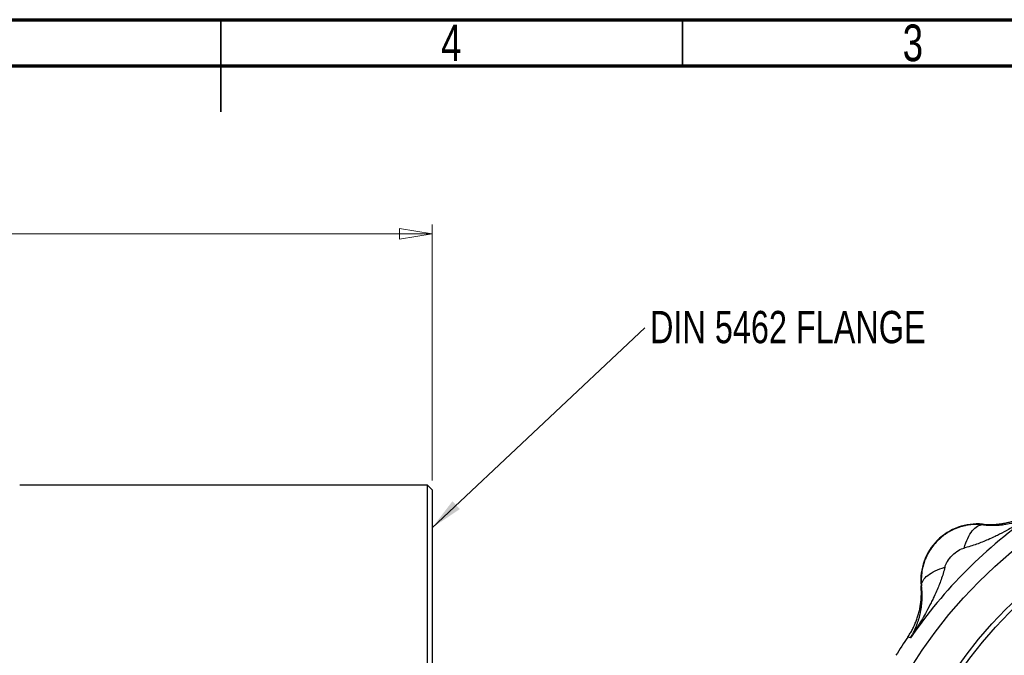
# Model space of a CAD drawing. Header units: inches. Extents: x 0.6 to 16.3, y 0.2 to 11.5.
# Tile 32 of 37: x 7.6 to 11.8, y 8.8 to 11.5. Entities that reach past the tile are written whole.
import ezdxf

# ---------------------------------------------------------------- set-up
doc = ezdxf.new("R2010")
doc.units = ezdxf.units.IN
doc.header["$MEASUREMENT"] = 0
doc.styles.add('SLDTEXTSTYLE0', font='TXT', dxfattribs={"width": 0.75})
doc.dimstyles.new('SLDDIMSTYLE0', dxfattribs={"dimtxt": 0.137795, "dimasz": 0.14, "dimexe": 0, "dimexo": 0.0625, "dimgap": 0.034449, "dimtad": 0, "dimdec": 1, "dimlfac": 1.5, "dimrnd": 1e-09, "dimzin": 12, "dimdsep": 46, "dimtxsty": 'SLDTEXTSTYLE0', "dimblk1": 'CLOSED', "dimblk2": 'CLOSED', "dimsah": 1, "dimcen": 0.09, "dimadec": 0, "dimazin": 3, "dimtfac": 1, "dimtdec": 1, "dimtofl": 0, "dimtmove": 0, "dimatfit": 3, "dimldrblk": 'CLOSED', "dimfxl": 0, "dimfrac": 2, "dimtolj": 1, "dimtzin": 12, "dimarcsym": 0})
doc.dimstyles.new('SLDDIMSTYLE5', dxfattribs={"dimtxt": 0.18, "dimasz": 0.14, "dimexe": 0, "dimexo": 0.0625, "dimgap": 0, "dimtad": 0, "dimtih": 1, "dimtoh": 1, "dimdec": 0, "dimrnd": 1e-09, "dimzin": 0, "dimdsep": 46, "dimtxsty": 'Standard', "dimsah": 1, "dimcen": 0.09, "dimadec": 0, "dimazin": 0, "dimtfac": 0.14, "dimtdec": 0, "dimtofl": 0, "dimtmove": 0, "dimatfit": 3, "dimfxl": 0, "dimfrac": 2, "dimtolj": 1, "dimtzin": 0, "dimarcsym": 0})

# ---------------------------------------------------------------- blocks, each defined once
blk = doc.blocks.new('_Closed')
at = {"color": 0, "linetype": 'ByBlock', "lineweight": -2}
for p, q in [((-1, 0.166667), (0, 0)), ((-1, 0.166667), (-1, -0.166667)), ((0, 0), (-1, -0.166667)), ((0, 0), (-1, 0))]:
    blk.add_line(p, q, dxfattribs=at)
blk = doc.blocks.new('_D_7')
at = {"color": 7, "linetype": 'Continuous', "lineweight": 0}
for p, q in [((6.6953, 10.781), (6.6533, 10.781)), ((6.6533, 10.781), (6.6533, 10.5623)), ((7.0007, 10.781), (7.0427, 10.781)), ((7.0427, 10.781), (7.0427, 10.5623)), ((4.5405, 10.3604), (4.5405, 10.6219)), ((4.5405, 10.5825), (6.5325, 10.5825)), ((9.3658, 10.5825), (7.1635, 10.5825)), ((9.3658, 9.5294), (9.3658, 10.6219)), ((6.6533, 10.5623), (6.6953, 10.5623)), ((7.0427, 10.5623), (7.0007, 10.5623))]:
    blk.add_line(p, q, dxfattribs=at)
at = {"color": 7, "linetype": 'Continuous', "lineweight": 18, "xscale": 0.14, "yscale": 0.14, "rotation": 180.0000000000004}
blk.add_blockref('_Closed', (4.5405, 10.5825), dxfattribs=at)
at = {"color": 7, "linetype": 'Continuous', "lineweight": 18, "xscale": 0.14, "yscale": 0.14}
blk.add_blockref('_Closed', (9.3658, 10.5825), dxfattribs=at)
at = {"color": 7, "linetype": 'Continuous', "lineweight": 18, "char_height": 0.1378, "attachment_point": 1, "style": 'SLDTEXTSTYLE0'}
for s, insert in [('184', (6.6953, 10.7399)), ('7.2', (6.7207, 10.5337))]:
    blk.add_mtext(s, dxfattribs=dict(at, insert=insert))
blk = doc.blocks.new('SW_NOTE_0_2')
at = {"color": 0, "linetype": 'Continuous', "lineweight": 0, "insert": (0.0224, 0.0717), "char_height": 0.137795, "attachment_point": 1, "style": 'SLDTEXTSTYLE0'}
blk.add_mtext('DIN 5462 FLANGE', dxfattribs=at)

msp = doc.modelspace()

# ---------------------------------------------------------------- linework, layer by layer
at = {"color": 7, "linetype": 'Continuous', "lineweight": 70}
for p, q in [((0.5906, 11.4961), (16.3386, 11.4961)), ((0.7874, 11.2992), (16.1417, 11.2992))]:
    msp.add_line(p, q, dxfattribs=at)
at = {"color": 7, "linetype": 'Continuous', "lineweight": 35}
for p, q in [((8.4646, 11.4961), (8.4646, 11.1024)), ((8.4646, 11.2992), (8.4646, 11.4961)), ((10.4331, 11.2992), (10.4331, 11.4961))]:
    msp.add_line(p, q, dxfattribs=at)
at = {"color": 7, "linetype": 'Continuous', "lineweight": 25}
for p, q in [((9.3452, 9.5107), (7.6065, 9.5107)), ((9.3658, 9.49), (9.3452, 9.5107)), ((9.3452, 5.898), (9.3452, 9.5107)), ((9.3658, 9.49), (9.3658, 5.9187)), ((9.3667, 9.3468), (9.3658, 9.3468)), ((9.3667, 9.333), (9.3658, 9.333)), ((11.713, 9.3438), (11.7131, 9.3417)), ((9.3667, 9.3199), (9.3658, 9.3199)), ((9.3667, 9.298), (9.3658, 9.298)), ((9.3667, 9.2923), (9.3658, 9.2923)), ((9.3658, 9.2808), (9.3667, 9.2808)), ((9.3658, 9.2749), (9.3667, 9.2749)), ((9.3667, 9.2709), (9.3658, 9.2709)), ((9.3658, 9.2475), (9.3667, 9.2475)), ((9.3667, 9.2434), (9.3658, 9.2434)), ((9.3658, 9.2206), (9.3667, 9.2206)), ((9.3658, 9.193), (9.3667, 9.193)), ((11.4525, 9.0811), (11.4504, 9.0812)), ((11.3998, 8.8602), (11.3939, 8.862)), ((11.4054, 8.8585), (11.3998, 8.8602))]:
    msp.add_line(p, q, dxfattribs=at)
for radius in [1.9709, 1.8063, 1.7857]:
    msp.add_circle((13.0899, 7.7044), radius, dxfattribs=at)
for centre, radius, start, end in [((13.0899, 7.7044), 2.0419, 124.4163, 145.5837), ((11.6903, 9.104), 0.2409, 84.5811, 185.4189), ((13.0899, 7.7044), 2.0533, 145.6839, 148.2693)]:
    msp.add_arc(centre, radius, start, end, dxfattribs=at)
for points, knots in [([(11.9358, 9.3888), (11.9188, 9.3776), (11.9015, 9.3665), (11.864, 9.3436), (11.8438, 9.3319), (11.8109, 9.3139), (11.7982, 9.3072), (11.7791, 9.2976), (11.7728, 9.2945), (11.7563, 9.2866), (11.7462, 9.282), (11.7199, 9.2705), (11.7037, 9.264), (11.6697, 9.2519), (11.6519, 9.2464), (11.6345, 9.2421)], [-0.001686, -0.001686, -0.001686, -0.001686, 0.290547, 0.290547, 0.624527, 0.624527, 0.833265, 0.833265, 0.937634, 0.937634, 1.104625, 1.104625, 1.371809, 1.371809, 1.668217, 1.668217, 1.668217, 1.668217]), ([(11.713, 9.3438), (11.7162, 9.3435), (11.7226, 9.343), (11.7322, 9.3425), (11.7418, 9.3423), (11.7515, 9.3424), (11.7611, 9.3427), (11.7707, 9.3433), (11.7803, 9.3442), (11.7898, 9.3454), (11.7994, 9.3468), (11.8088, 9.3486), (11.8182, 9.3505), (11.8276, 9.3528), (11.8369, 9.3553), (11.8461, 9.3582), (11.8552, 9.3612), (11.8642, 9.3646), (11.8732, 9.3682), (11.882, 9.372), (11.8907, 9.3761), (11.8993, 9.3804), (11.9078, 9.385), (11.9161, 9.3899), (11.9243, 9.3949), (11.9296, 9.3985), (11.9323, 9.4003)], [0, 0, 0, 0, 0.041666, 0.083331, 0.124998, 0.166665, 0.208333, 0.25, 0.291668, 0.333335, 0.375001, 0.416665, 0.458329, 0.499991, 0.541654, 0.583318, 0.624983, 0.66665, 0.708318, 0.749986, 0.791656, 0.833325, 0.874994, 0.916663, 0.958332, 1, 1, 1, 1]), ([(11.7131, 9.3417), (11.7156, 9.3414), (11.7207, 9.3408), (11.7283, 9.3401), (11.736, 9.3396), (11.7439, 9.3392), (11.7518, 9.339), (11.7599, 9.339), (11.7681, 9.3392), (11.7832, 9.3398), (11.8058, 9.342), (11.8292, 9.3463), (11.848, 9.351), (11.8615, 9.3549), (11.8749, 9.3594), (11.8897, 9.3651), (11.9054, 9.3721), (11.9214, 9.3803), (11.9312, 9.3861), (11.9358, 9.3888)], [0, 0, 0, 0, 0.0267944, 0.0544151, 0.0828789, 0.1122026, 0.1424023, 0.1734943, 0.2054947, 0.2384195, 0.3545024, 0.4866567, 0.5475375, 0.6137524, 0.6778285, 0.7421465, 0.8362973, 0.9224221, 1, 1, 1, 1]), ([(11.7131, 9.3417), (11.7105, 9.3419), (11.7053, 9.3424), (11.6974, 9.3428), (11.6896, 9.3429), (11.6817, 9.3428), (11.6737, 9.3424), (11.6658, 9.3418), (11.6579, 9.3409), (11.65, 9.3397), (11.6421, 9.3382), (11.6343, 9.3365), (11.6265, 9.3345), (11.6187, 9.3323), (11.611, 9.3297), (11.6034, 9.3269), (11.5959, 9.3239), (11.5884, 9.3205), (11.5811, 9.3169), (11.5738, 9.3131), (11.5667, 9.309), (11.5597, 9.3046), (11.5529, 9.3), (11.5462, 9.2952), (11.5397, 9.2901), (11.5333, 9.2847), (11.5271, 9.2791), (11.5078, 9.2605), (11.4801, 9.2243), (11.4564, 9.1657), (11.4508, 9.1205), (11.4515, 9.0925), (11.4522, 9.0849), (11.4525, 9.0811)], [0, 0, 0, 0, 0.018773, 0.037579, 0.056419, 0.075294, 0.094203, 0.113148, 0.132129, 0.151147, 0.170201, 0.189294, 0.208425, 0.227594, 0.246803, 0.266052, 0.285341, 0.304671, 0.324043, 0.343456, 0.362912, 0.382411, 0.401953, 0.421539, 0.441169, 0.460845, 0.480566, 0.500332, 0.651449, 0.799673, 0.945239, 0.972607, 1, 1, 1, 1]), ([(11.5521, 9.1598), (11.553, 9.1634), (11.5543, 9.1674), (11.558, 9.1758), (11.5649, 9.189), (11.5754, 9.2026), (11.5916, 9.2188), (11.6007, 9.2259), (11.6184, 9.2367), (11.6271, 9.2403), (11.6345, 9.2421)], [0, 0, 0, 0, 0.125, 0.125, 0.25, 0.5, 0.5, 0.75, 0.75, 1, 1, 1, 1]), ([(11.5521, 9.1597), (11.5478, 9.1423), (11.5424, 9.1246), (11.5302, 9.0905), (11.5237, 9.0743), (11.5123, 9.048), (11.5076, 9.0379), (11.4997, 9.0214), (11.4966, 9.0151), (11.487, 8.9961), (11.4804, 8.9834), (11.4623, 8.9504), (11.4506, 8.9302), (11.4277, 8.8928), (11.4167, 8.8755), (11.4054, 8.8585)], [-1.669903, -1.669903, -1.669903, -1.669903, -1.373496, -1.373496, -1.106311, -1.106311, -0.939321, -0.939321, -0.834952, -0.834952, -0.626214, -0.626214, -0.292233, -0.292233, 0, 0, 0, 0]), ([(11.3939, 8.862), (11.3957, 8.8646), (11.3993, 8.87), (11.4043, 8.8781), (11.4092, 8.8865), (11.4138, 8.8949), (11.4181, 8.9035), (11.4222, 8.9122), (11.4261, 8.9211), (11.4297, 8.93), (11.433, 8.939), (11.4361, 8.9481), (11.4389, 8.9573), (11.4414, 8.9666), (11.4437, 8.976), (11.4457, 8.9854), (11.4474, 8.9949), (11.4488, 9.0044), (11.45, 9.014), (11.4509, 9.0235), (11.4515, 9.0331), (11.4519, 9.0428), (11.4519, 9.0524), (11.4517, 9.062), (11.4513, 9.0716), (11.4507, 9.078), (11.4504, 9.0812)], [0, 0, 0, 0, 0.041668, 0.083337, 0.125006, 0.166675, 0.208344, 0.250014, 0.291682, 0.33335, 0.375017, 0.416682, 0.458346, 0.500009, 0.541672, 0.583335, 0.625, 0.666665, 0.708332, 0.75, 0.791667, 0.833335, 0.875002, 0.916669, 0.958334, 1, 1, 1, 1]), ([(11.4054, 8.8585), (11.4069, 8.861), (11.41, 8.866), (11.4143, 8.8738), (11.4185, 8.8817), (11.4225, 8.8899), (11.4262, 8.8981), (11.4307, 8.9087), (11.4351, 8.9202), (11.4396, 8.9336), (11.4433, 8.9462), (11.448, 8.9651), (11.4522, 8.9885), (11.4546, 9.0127), (11.4552, 9.031), (11.4552, 9.044), (11.4548, 9.0566), (11.4539, 9.0689), (11.453, 9.0771), (11.4525, 9.0811)], [0, 0, 0, 0, 0.042563, 0.0853459, 0.1283095, 0.1714127, 0.2146121, 0.2578628, 0.3335853, 0.3862566, 0.4532305, 0.5133525, 0.6467997, 0.7615898, 0.8143157, 0.8644334, 0.9120301, 0.9571911, 1, 1, 1, 1])]:
    msp.add_open_spline(points, degree=3, knots=knots, dxfattribs=at)
for points in [[(11.6345, 9.2421), (11.643, 9.2718), (11.6675, 9.3233), (11.6985, 9.3421), (11.7131, 9.3417)], [(11.4525, 9.0811), (11.4522, 9.0957), (11.4709, 9.1268), (11.5224, 9.1512), (11.5521, 9.1597)]]:
    msp.add_open_spline(points, degree=3, dxfattribs=at)

# ---------------------------------------------------------------- block references
at = {"color": 7, "linetype": 'Continuous', "lineweight": 0}
msp.add_blockref('SW_NOTE_0_2', (10.2724, 10.1819), dxfattribs=at)

# ---------------------------------------------------------------- texts
at = {"color": 7, "linetype": 'Continuous', "lineweight": 0, "char_height": 0.1562, "attachment_point": 2, "style": 'SLDTEXTSTYLE0'}
for s, insert in [('4', (9.4472, 11.4753)), ('3', (11.4157, 11.4753))]:
    msp.add_mtext(s, dxfattribs=dict(at, insert=insert))

# ---------------------------------------------------------------- dimensions: what is measured, and where the dimension line sits
at = {"color": 7, "linetype": 'Continuous', "lineweight": 18}
dim = msp.add_linear_dim(base=(9.3658, 10.5825), p1=(4.5405, 10.3211), p2=(9.3658, 9.49), dimstyle='SLDDIMSTYLE0', dxfattribs=at)
dim.commit()
dim.dimension.update_dxf_attribs({"geometry": '_D_7', "text_midpoint": (6.848, 10.5825), "dimtype": 160})

# ---------------------------------------------------------------- leaders
at = {"color": 7, "linetype": 'Continuous', "lineweight": 0}
msp.add_leader([(9.3658, 9.3288), (10.2724, 10.1819)], dimstyle='SLDDIMSTYLE5', dxfattribs=at)

doc.saveas('drawing.dxf')
